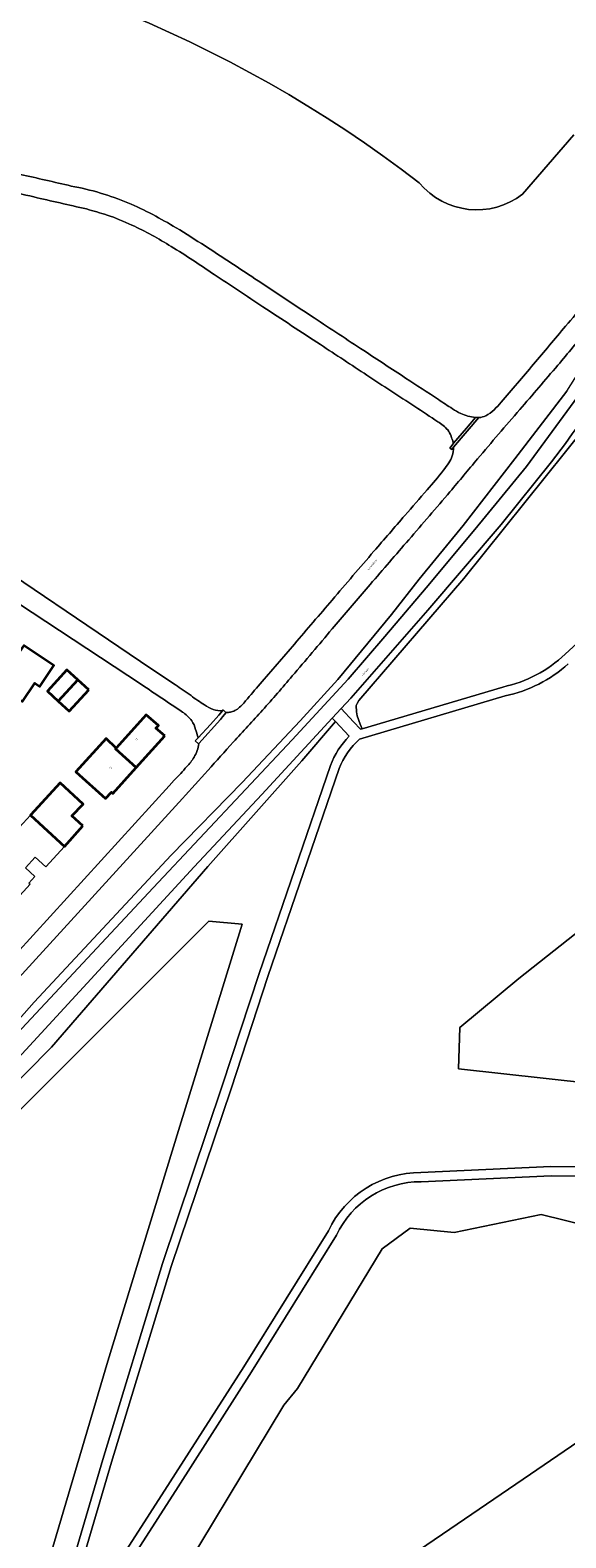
# Model space of a CAD drawing. Header units: metres. Extents: x 197700 to 204338, y 317132 to 325229.
# Tile 15 of 256: x 198214 to 198330, y 319005 to 319331. Entities that reach past the tile are written whole.
import ezdxf
from ezdxf.enums import TextEntityAlignment as Align

# ---------------------------------------------------------------- set-up
doc = ezdxf.new("R2010")
doc.units = ezdxf.units.M
for name, color, linetype, lineweight in [('B-WE-GR-BOUWLAND-GV', 80, 'Continuous', 13), ('B-WE-GR-GROENVOORZIENING-GV', 80, 'Continuous', 18), ('B-WE-GW-TALUD_KRUIN-G', 90, 'Continuous', 18), ('B-WE-OG-BEBOUWING-GV', 7, 'Continuous', 35), ('B-WE-OG-BEBOUWING-T18', 10, 'Continuous', 18), ('B-WE-OG-TERREIN_CULTUURSCHEIDING-GV', 7, 'Continuous', 18), ('B-WE-OG-TERREIN_ERF-GV', 7, 'Continuous', 18), ('B-WE-OG-TOPOGRAFIE-T18', 10, 'Continuous', 18), ('B-WE-VH-VERHARDING_ASFALT-GV', 252, 'Continuous', 18), ('B-WE-VH-VERHARDING_BETONSTRAATSTEEN-GV', 252, 'Continuous', 18)]:
    doc.layers.add(name, color=color, linetype=linetype, lineweight=lineweight)
doc.styles.add('NLCS-ISO-M200-T18', font='NLCS-ISO.ttf', dxfattribs={"height": 0.36})

msp = doc.modelspace()

# ---------------------------------------------------------------- linework, layer by layer
at = {"layer": 'B-WE-GR-BOUWLAND-GV'}
for points in [[(198155.419, 319353.977, -0.1417769), (198297.873, 319297.887)], [(198297.873, 319297.887, 0.4057575), (198320.191, 319295.455)]]:
    msp.add_lwpolyline(points, format="xyb", dxfattribs=at)
msp.add_lwpolyline([(198320.191, 319295.455), (198331.239, 319308.247)], dxfattribs=at)
at = {"layer": 'B-WE-GR-GROENVOORZIENING-GV'}
for points in [[(198342.519, 319260.474), (198341.394, 319257.754), (198338.767, 319252.939), (198333.85, 319245.238), (198307.532, 319212.421), (198284.809, 319186.043), (198284.45, 319185.449), (198284.294, 319184.98), (198284.324, 319183.604), (198284.512, 319182.729), (198285.105, 319180.978), (198285.535, 319179.945), (198315.933, 319188.983)], [(198209.11, 319111.989), (198240.438, 319145.603), (198270.459, 319177.544), (198282.542, 319190.696), (198290.481, 319199.885), (198299.399, 319210.375), (198309.854, 319223.033), (198321.051, 319236.574), (198335.253, 319256.033)], [(198329.707, 319252.91), (198318.522, 319238.239), (198307.348, 319223.862), (198297.862, 319212.298), (198291.923, 319204.641), (198280.327, 319190.576), (198272.154, 319181.669), (198259.652, 319168.387), (198244.337, 319152.635), (198214.77, 319120.944), (198207.144, 319112.349)], [(198329.372, 319196.055), (198344.857, 319210.228)], [(198316.43, 319187.045), (198284.976, 319177.693)], [(198131.403, 319017.252), (198136.614, 319026.244), (198137.302, 319027.088), (198137.521, 319027.494), (198147.225, 319037.683), (198166.197, 319057.216), (198197.795, 319089.375), (198207.625, 319100.189), (198218.517, 319111.19), (198252.273, 319150.195), (198272.542, 319173.072), (198279.808, 319181.502), (198279.116, 319182.242), (198263.932, 319165.791), (198249.305, 319150.164), (198189.795, 319085.501), (198176.996, 319072.218), (198154.343, 319048.096), (198152.427, 319046.077)], [(198279.808, 319181.502), (198272.542, 319173.072), (198252.273, 319150.195), (198218.517, 319111.19), (198207.625, 319100.189)], [(198282.756, 319178.349), (198279.808, 319181.502)], [(198188.167, 318926.95), (198190.605, 318930.273), (198204.031, 318952.659), (198214.61, 318971.225), (198229.566, 319022.102), (198242.432, 319064.457), (198255.365, 319102.819), (198263.3, 319127.083), (198278.729, 319172.019)], [(198280.613, 319171.349), (198265.196, 319126.447), (198257.263, 319102.189), (198244.336, 319063.847), (198231.482, 319021.53), (198218.47, 318977.265), (198244.126, 319017.284), (198260.005, 319042.141), (198278.276, 319071.54)], [(198298.233, 319084.12), (198326.274, 319085.432), (198346.681, 319085.274)]]:
    msp.add_lwpolyline(points, dxfattribs=at)
for points in [[(198306.636, 319115.424), (198319.358, 319126.018), (198338.923, 319141.469), (198354.727, 319155.819), (198368.886, 319170.647), (198378.284, 319179.012), (198395.924, 319192.076), (198394.122, 319196.13), (198411.498, 319209.266), (198411.569, 319215.256), (198421.107, 319223.073), (198426.967, 319220.708), (198439.629, 319209.897), (198468.121, 319176.299), (198464.182, 319169.823), (198418.029, 319134.72), (198399.337, 319121.763), (198358.718, 319094.685), (198353.962, 319101.227), (198306.324, 319106.515)], [(198131.403, 319017.252), (198252.48, 319138.388), (198259.639, 319137.738), (198245.927, 319093.159), (198230.651, 319043.402), (198210.995, 318976.924), (198187.891, 318982.723), (198161.989, 318993.337), (198161.042, 318992.221), (198148.94, 318998.992), (198147.807, 319002.9)], [(198370.624, 319068.426), (198366.397, 319069.711), (198339.624, 319071.267), (198324.156, 319075.032), (198305.386, 319071.17), (198295.929, 319072.098), (198289.895, 319067.63), (198271.623, 319037.499), (198268.68, 319033.9), (198241.684, 318989.109), (198234.67, 318983.511), (198232.566, 318976.269), (198237.072, 318966.908), (198240.763, 318963.618), (198321.869, 319018.952), (198342.305, 319032.965), (198386.004, 319063.02), (198384.778, 319064.124)]]:
    msp.add_lwpolyline(points, close=True, dxfattribs=at)
for points in [[(198315.933, 319188.983, 0.1370541), (198329.372, 319196.055)], [(198330.052, 319193.967, -0.1286073), (198316.43, 319187.045)], [(198278.729, 319172.019, -0.1077194), (198282.756, 319178.349)], [(198284.976, 319177.693, 0.1251128), (198280.613, 319171.349)], [(198278.276, 319071.54, -0.2923626), (198298.233, 319084.12)]]:
    msp.add_lwpolyline(points, format="xyb", dxfattribs=at)
at = {"layer": 'B-WE-GW-TALUD_KRUIN-G'}
for points in [[(198205.895, 319111.03), (198207.144, 319112.349), (198214.77, 319120.944), (198244.337, 319152.635), (198259.652, 319168.387), (198272.154, 319181.669), (198280.327, 319190.576), (198291.923, 319204.641), (198297.862, 319212.298), (198307.348, 319223.862), (198318.522, 319238.239), (198329.707, 319252.91), (198336.663, 319263.79), (198345.527, 319279.265), (198350.135, 319288.937), (198355.909, 319299.375), (198356.08, 319299.684), (198356.251, 319299.992), (198356.733, 319300.773)], [(198285.535, 319179.945), (198285.105, 319180.978), (198284.512, 319182.729), (198284.324, 319183.604), (198284.294, 319184.98), (198284.45, 319185.449), (198284.809, 319186.043), (198307.532, 319212.421), (198333.85, 319245.238), (198338.767, 319252.939), (198341.394, 319257.754), (198342.519, 319260.474)], [(198329.707, 319252.91), (198318.522, 319238.239), (198307.348, 319223.862), (198297.862, 319212.298), (198291.923, 319204.641), (198280.327, 319190.576), (198272.154, 319181.669), (198259.652, 319168.387), (198244.337, 319152.635), (198214.77, 319120.944), (198207.144, 319112.349)], [(198207.625, 319100.189), (198218.517, 319111.19), (198252.273, 319150.195), (198272.542, 319173.072), (198279.808, 319181.502)]]:
    msp.add_lwpolyline(points, dxfattribs=at)
at = {"layer": 'B-WE-OG-BEBOUWING-GV'}
for points in [[(198204.423, 319191.057), (198212.26, 319185.838), (198214.899, 319189.831), (198215.998, 319189.098), (198219.006, 319193.655), (198212.538, 319197.954), (198210.477, 319194.987), (198208.091, 319196.574)], [(198219.974, 319185.912), (198224.211, 319190.533), (198221.846, 319192.682), (198217.61, 319188.065)], [(198226.575, 319188.384), (198224.211, 319190.533), (198219.974, 319185.912), (198222.338, 319183.758)], [(198242.937, 319178.415), (198241.052, 319180.126), (198241.286, 319180.364), (198241.566, 319180.648), (198238.955, 319182.981), (198232.459, 319175.805), (198232.328, 319175.659), (198236.812, 319171.618)], [(198232.459, 319175.805), (198230.291, 319177.846), (198223.762, 319170.66), (198230.179, 319164.877), (198231.49, 319166.266), (198231.762, 319166.014), (198236.812, 319171.618), (198232.328, 319175.659)], [(198225.305, 319158.981), (198222.891, 319161.137), (198225.364, 319163.667), (198220.364, 319168.32), (198213.94, 319161.274), (198221.311, 319154.555)]]:
    msp.add_lwpolyline(points, close=True, dxfattribs=at)
at = {"layer": 'B-WE-OG-TERREIN_CULTUURSCHEIDING-GV'}
for points in [[(198194.687, 319123.62), (198193.955, 319122.764), (198205.895, 319111.03), (198207.144, 319112.349), (198214.77, 319120.944), (198244.337, 319152.635), (198259.652, 319168.387), (198272.154, 319181.669), (198280.327, 319190.576), (198291.923, 319204.641), (198297.862, 319212.298), (198307.348, 319223.862), (198318.522, 319238.239), (198329.707, 319252.91), (198336.663, 319263.79), (198345.527, 319279.265), (198350.135, 319288.937), (198355.909, 319299.375)], [(198287.3, 319211.144), (198279.07, 319201.52)], [(198246.758, 319164.877), (198208.398, 319122.799)], [(198346.718, 319083.274), (198326.314, 319083.432), (198298.272, 319082.12)], [(198280.037, 319070.585), (198261.697, 319041.075), (198245.81, 319016.206), (198216.419, 318970.359), (198205.757, 318951.649), (198192.287, 318929.191), (198189.788, 318925.664), (198188.778, 318924.34)]]:
    msp.add_lwpolyline(points, dxfattribs=at)
for points in [[(198334.325, 319266.334, -0.0029743), (198327.77, 319258.46)], [(198327.77, 319258.46, -0.000388), (198319.593, 319248.902)], [(198319.593, 319248.902, 0.0034399), (198310.454, 319238.255)], [(198310.454, 319238.255, -0.0022264), (198304.506, 319231.16)], [(198304.506, 319231.16, -0.0008257), (198295.616, 319220.786)], [(198295.616, 319220.786, 0.0010051), (198287.3, 319211.144)], [(198279.07, 319201.52, -0.0033575), (198270.466, 319191.365)], [(198270.466, 319191.365, -0.0069453), (198264.049, 319183.968)], [(198264.049, 319183.968, 0.0027324), (198257.746, 319177.089)], [(198257.746, 319177.089, -0.0014751), (198246.758, 319164.877)], [(198298.272, 319082.12, 0.2945792), (198280.037, 319070.585)]]:
    msp.add_lwpolyline(points, format="xyb", dxfattribs=at)
for points in [[(198285.535, 319179.945), (198285.105, 319180.978), (198284.512, 319182.729), (198284.324, 319183.604), (198284.294, 319184.98), (198284.45, 319185.449), (198284.809, 319186.043), (198307.532, 319212.421), (198333.85, 319245.238), (198338.767, 319252.939), (198341.394, 319257.754), (198342.519, 319260.474), (198334.132, 319247.959), (198330.897, 319243.675), (198329.444, 319241.549), (198326.444, 319237.609), (198315.552, 319224.069), (198299.703, 319205.545), (198283.107, 319186.574), (198281.02, 319184.305), (198283.698, 319181.441), (198285.192, 319179.843)], [(198306.636, 319115.424), (198306.324, 319106.515), (198353.962, 319101.227), (198358.718, 319094.685), (198399.337, 319121.763), (198418.029, 319134.72), (198464.182, 319169.823), (198468.121, 319176.299), (198439.629, 319209.897), (198426.967, 319220.708), (198421.107, 319223.073), (198411.569, 319215.256), (198411.498, 319209.266), (198394.122, 319196.13), (198395.924, 319192.076), (198378.284, 319179.012), (198368.886, 319170.647), (198354.727, 319155.819), (198338.923, 319141.469), (198319.358, 319126.018)], [(198131.403, 319017.252), (198147.807, 319002.9), (198148.94, 318998.992), (198161.042, 318992.221), (198161.989, 318993.337), (198187.891, 318982.723), (198210.995, 318976.924), (198230.651, 319043.402), (198245.927, 319093.159), (198259.639, 319137.738), (198252.48, 319138.388)], [(198370.624, 319068.426), (198384.778, 319064.124), (198386.004, 319063.02), (198342.305, 319032.965), (198321.869, 319018.952), (198240.763, 318963.618), (198237.072, 318966.908), (198232.566, 318976.269), (198234.67, 318983.511), (198241.684, 318989.109), (198268.68, 319033.9), (198271.623, 319037.499), (198289.895, 319067.63), (198295.929, 319072.098), (198305.386, 319071.17), (198324.156, 319075.032), (198339.624, 319071.267), (198366.397, 319069.711)]]:
    msp.add_lwpolyline(points, close=True, dxfattribs=at)
at = {"layer": 'B-WE-OG-TERREIN_ERF-GV'}
for points in [[(198297.873, 319297.887, 0.1417769), (198155.419, 319353.977)], [(198214.671, 319294.831, -0.0003585), (198200.828, 319298.062)], [(198211.769, 319299.691, -0.0033502), (198222.785, 319297.18)], [(198320.191, 319295.455, -0.4057575), (198297.873, 319297.887)], [(198226.057, 319292.223, -0.0010396), (198214.671, 319294.831)], [(198222.785, 319297.18, -0.0273948), (198229.071, 319295.678)], [(198229.071, 319295.678, -0.0259632), (198234.991, 319293.566)], [(198230.499, 319290.915, 0.0086041), (198226.057, 319292.223)], [(198234.991, 319293.566, -0.0170349), (198240.351, 319291.021)], [(198235.851, 319288.737, 0.0279589), (198230.499, 319290.915)], [(198244.331, 319284.099, 0.0358358), (198235.851, 319288.737)], [(198240.351, 319291.021, -0.0112424), (198245.423, 319288.178)], [(198245.423, 319288.178, -0.0033053), (198251.663, 319284.242)], [(198253.616, 319278.047, 0.0206713), (198244.331, 319284.099)], [(198251.663, 319284.242, -0.000363), (198263.144, 319276.676)], [(198264.113, 319271.115, 0.0015433), (198253.616, 319278.047)], [(198263.144, 319276.676, 0.0005951), (198275.191, 319268.703)], [(198329.437, 319266.912, 0.0248876), (198333.644, 319272.105)], [(198276.553, 319262.936, -0.0005405), (198264.113, 319271.115)], [(198275.191, 319268.703, 0.0004974), (198285.895, 319261.65)], [(198322.547, 319258.687, 0.0049525), (198329.437, 319266.912)], [(198286.586, 319256.318, 0.0004152), (198276.553, 319262.936)], [(198285.895, 319261.65, 0.0005898), (198294.931, 319255.719)], [(198315.536, 319250.482, 0.002623), (198322.547, 319258.687)], [(198296.936, 319249.566, -0.0013026), (198286.586, 319256.318)], [(198294.931, 319255.719, -0.0015331), (198302.052, 319251.07)], [(198301.892, 319246.254, 0.0016751), (198296.936, 319249.566)], [(198302.052, 319251.07, 0.0200922), (198305.048, 319249.094)], [(198305.048, 319249.094, 0.0454027), (198306.821, 319248.078)], [(198312.22, 319247.53, 0.0573028), (198314.069, 319248.84)], [(198314.069, 319248.84, 0.0022264), (198315.536, 319250.482)], [(198304.012, 319244.499, 0.0889481), (198301.892, 319246.254)], [(198306.821, 319248.078, 0.1004157), (198310.017, 319247.216)], [(198310.827, 319247.167, 0.0695853), (198312.22, 319247.53)], [(198304.733, 319243.158, 0.0784696), (198304.012, 319244.499)], [(198305.196, 319241.816, 0.0394277), (198304.733, 319243.158)], [(198304.986, 319238.895, 0.0413945), (198305.296, 319240.772)], [(198299.573, 319231.593, 0.0225052), (198303.086, 319235.812)], [(198303.086, 319235.812, 0.0501371), (198304.269, 319237.423)], [(198304.269, 319237.423, 0.0781208), (198304.986, 319238.895)], [(198294.778, 319226.046, 0.0052219), (198299.573, 319231.593)], [(198288.093, 319218.295, -0.0002858), (198294.778, 319226.046)], [(198279.072, 319207.765, -0.0009778), (198288.093, 319218.295)], [(198270.958, 319198.252, -0.0005208), (198279.072, 319207.765)], [(198263.508, 319189.631, 0.0014281), (198270.958, 319198.252)], [(198246.757, 319183.57, 0.0022873), (198237.897, 319189.518)], [(198245.243, 319189.432, -0.0021748), (198248.619, 319187.146)], [(198248.619, 319187.146, 0.0345575), (198251.562, 319185.121)], [(198260.402, 319186.004, -0.0004543), (198263.508, 319189.631)], [(198251.562, 319185.121, 0.0891528), (198253.428, 319184.119)], [(198253.428, 319184.119, 0.0987724), (198255.387, 319183.849)], [(198257.551, 319183.665, 0.0655022), (198258.629, 319184.226)], [(198258.629, 319184.226, 0.0543482), (198260.402, 319186.004)], [(198248.767, 319181.685, 0.081344), (198246.757, 319183.57)], [(198249.603, 319179.813, 0.0930074), (198248.767, 319181.685)], [(198256.711, 319183.488, 0.0559755), (198257.551, 319183.665)], [(198250.081, 319178.215, 0.0288273), (198249.603, 319179.813)], [(198249.263, 319173.822, 0.1268284), (198250.273, 319176.776)], [(198244.988, 319168.829, 0.0254463), (198247.708, 319171.808)], [(198247.708, 319171.808, 0.0663527), (198249.263, 319173.822)]]:
    msp.add_lwpolyline(points, format="xyb", dxfattribs=at)
for points in [[(198331.239, 319308.247), (198320.191, 319295.455)], [(198310.017, 319247.216), (198310.023, 319247.216), (198310.707, 319247.165), (198310.827, 319247.167)], [(198305.296, 319240.772), (198305.277, 319240.75), (198304.879, 319240.253), (198304.476, 319240.59), (198305.229, 319241.534), (198305.196, 319241.816)], [(198237.897, 319189.518), (198182.061, 319226.285)], [(198198.627, 319220.894), (198239.959, 319193.003), (198245.243, 319189.432)], [(198212.538, 319197.954), (198219.006, 319193.655), (198215.998, 319189.098), (198214.899, 319189.831), (198212.26, 319185.838)], [(198255.387, 319183.849), (198255.568, 319184.078), (198256.157, 319183.51), (198256.711, 319183.488)], [(198250.273, 319176.776), (198250.201, 319176.697), (198249.493, 319177.341), (198250.144, 319177.983), (198250.145, 319177.984), (198250.081, 319178.215)], [(198207.172, 319127.348), (198243.873, 319167.628), (198244.988, 319168.829)]]:
    msp.add_lwpolyline(points, dxfattribs=at)
for points in [[(198224.211, 319190.533), (198226.575, 319188.384), (198222.338, 319183.758), (198219.974, 319185.912), (198217.61, 319188.065), (198221.846, 319192.682)], [(198230.179, 319164.877), (198223.762, 319170.66), (198230.291, 319177.846), (198232.459, 319175.805), (198238.955, 319182.981), (198241.566, 319180.648), (198241.286, 319180.364), (198241.052, 319180.126), (198242.937, 319178.415), (198236.812, 319171.618), (198231.762, 319166.014), (198231.49, 319166.266)], [(198225.364, 319163.667), (198222.891, 319161.137), (198225.305, 319158.981), (198221.311, 319154.555), (198217.316, 319150.129), (198214.97, 319152.246), (198212.868, 319149.917), (198214.895, 319148.087), (198213.615, 319146.63), (198213.889, 319146.384), (198208.751, 319140.745), (198202.637, 319134.034), (198200.797, 319135.749), (198200.454, 319135.389), (198200.243, 319135.167), (198197.633, 319137.583), (198204.133, 319144.701), (198202.355, 319146.32), (198208.787, 319153.389), (198207.667, 319154.393), (198213.94, 319161.274), (198220.364, 319168.32)]]:
    msp.add_lwpolyline(points, close=True, dxfattribs=at)
at = {"layer": 'B-WE-VH-VERHARDING_ASFALT-GV'}
for points in [[(198385.597, 319343.008), (198372.999, 319324.599), (198367.327, 319315.588), (198365.145, 319311.778), (198359.486, 319301.336), (198342.195, 319268.603), (198339.331, 319263.095), (198335.253, 319256.033), (198321.051, 319236.574), (198309.854, 319223.033), (198299.399, 319210.375), (198290.481, 319199.885), (198282.542, 319190.696), (198270.459, 319177.544), (198240.438, 319145.603), (198209.11, 319111.989)], [(198152.427, 319046.077), (198154.343, 319048.096), (198176.996, 319072.218), (198189.795, 319085.501), (198249.305, 319150.164), (198263.932, 319165.791), (198279.116, 319182.242), (198281.02, 319184.305), (198283.107, 319186.574), (198299.703, 319205.545), (198315.552, 319224.069), (198326.444, 319237.609), (198329.444, 319241.549), (198330.897, 319243.675), (198334.132, 319247.959), (198342.519, 319260.474), (198345.067, 319264.194)], [(198305.196, 319241.816), (198305.229, 319241.534), (198305.3, 319241.623), (198308.052, 319244.879), (198310.023, 319247.216), (198310.017, 319247.216)], [(198310.827, 319247.167), (198310.707, 319247.165), (198305.296, 319240.772)], [(198182.061, 319226.285), (198237.897, 319189.518)], [(198245.243, 319189.432), (198239.959, 319193.003), (198198.627, 319220.894)], [(198279.07, 319201.52), (198287.3, 319211.144)], [(198344.857, 319210.228), (198329.372, 319196.055)], [(198315.933, 319188.983), (198285.535, 319179.945), (198285.192, 319179.843), (198283.698, 319181.441), (198281.02, 319184.305), (198279.116, 319182.242), (198279.808, 319181.502), (198282.756, 319178.349)], [(198284.976, 319177.693), (198316.43, 319187.045)], [(198250.081, 319178.215), (198250.145, 319177.984), (198252.801, 319180.897), (198254.616, 319182.87), (198255.387, 319183.849)], [(198256.711, 319183.488), (198256.157, 319183.51), (198256.182, 319183.486), (198255.43, 319182.538), (198254.958, 319181.959), (198250.273, 319176.776)], [(198278.729, 319172.019), (198263.3, 319127.083), (198255.365, 319102.819), (198242.432, 319064.457), (198229.566, 319022.102), (198214.61, 318971.225), (198204.031, 318952.659), (198190.605, 318930.273), (198188.167, 318926.95)], [(198278.276, 319071.54), (198260.005, 319042.141), (198244.126, 319017.284), (198218.47, 318977.265), (198231.482, 319021.53), (198244.336, 319063.847), (198257.263, 319102.189), (198265.196, 319126.447), (198280.613, 319171.349)], [(198244.988, 319168.829), (198243.873, 319167.628), (198207.172, 319127.348)], [(198208.398, 319122.799), (198246.758, 319164.877)], [(198346.681, 319085.274), (198326.274, 319085.432), (198298.233, 319084.12)], [(198298.272, 319082.12), (198326.314, 319083.432), (198346.718, 319083.274)], [(198188.778, 318924.34), (198189.788, 318925.664), (198192.287, 318929.191), (198205.757, 318951.649), (198216.419, 318970.359), (198245.81, 319016.206), (198261.697, 319041.075), (198280.037, 319070.585)]]:
    msp.add_lwpolyline(points, dxfattribs=at)
for points in [[(198200.828, 319298.062, 0.0003585), (198214.671, 319294.831)], [(198222.785, 319297.18, 0.0033502), (198211.769, 319299.691)], [(198214.671, 319294.831, 0.0010396), (198226.057, 319292.223)], [(198229.071, 319295.678, 0.0273948), (198222.785, 319297.18)], [(198234.991, 319293.566, 0.0259632), (198229.071, 319295.678)], [(198226.057, 319292.223, -0.0086041), (198230.499, 319290.915)], [(198240.351, 319291.021, 0.0170349), (198234.991, 319293.566)], [(198230.499, 319290.915, -0.0279589), (198235.851, 319288.737)], [(198235.851, 319288.737, -0.0358358), (198244.331, 319284.099)], [(198245.423, 319288.178, 0.0112424), (198240.351, 319291.021)], [(198251.663, 319284.242, 0.0033053), (198245.423, 319288.178)], [(198244.331, 319284.099, -0.0206713), (198253.616, 319278.047)], [(198263.144, 319276.676, 0.000363), (198251.663, 319284.242)], [(198253.616, 319278.047, -0.0015433), (198264.113, 319271.115)], [(198275.191, 319268.703, -0.0005951), (198263.144, 319276.676)], [(198333.644, 319272.105, -0.0248876), (198329.437, 319266.912)], [(198264.113, 319271.115, 0.0005405), (198276.553, 319262.936)], [(198285.895, 319261.65, -0.0004974), (198275.191, 319268.703)], [(198329.437, 319266.912, -0.0049525), (198322.547, 319258.687)], [(198327.77, 319258.46, 0.0029743), (198334.325, 319266.334)], [(198276.553, 319262.936, -0.0004152), (198286.586, 319256.318)], [(198294.931, 319255.719, -0.0005898), (198285.895, 319261.65)], [(198322.547, 319258.687, -0.002623), (198315.536, 319250.482)], [(198286.586, 319256.318, 0.0013026), (198296.936, 319249.566)], [(198302.052, 319251.07, 0.0015331), (198294.931, 319255.719)], [(198319.593, 319248.902, 0.000388), (198327.77, 319258.46)], [(198296.936, 319249.566, -0.0016751), (198301.892, 319246.254)], [(198305.048, 319249.094, -0.0200922), (198302.052, 319251.07)], [(198306.821, 319248.078, -0.0454027), (198305.048, 319249.094)], [(198310.454, 319238.255, -0.0034399), (198319.593, 319248.902)], [(198314.069, 319248.84, -0.0573028), (198312.22, 319247.53)], [(198315.536, 319250.482, -0.0022264), (198314.069, 319248.84)], [(198301.892, 319246.254, -0.0889481), (198304.012, 319244.499)], [(198310.017, 319247.216, -0.1004157), (198306.821, 319248.078)], [(198312.22, 319247.53, -0.0695853), (198310.827, 319247.167)], [(198304.012, 319244.499, -0.0784696), (198304.733, 319243.158)], [(198304.733, 319243.158, -0.0394277), (198305.196, 319241.816)], [(198305.296, 319240.772, -0.0413945), (198304.986, 319238.895)], [(198303.086, 319235.812, -0.0225052), (198299.573, 319231.593)], [(198304.269, 319237.423, -0.0501371), (198303.086, 319235.812)], [(198304.986, 319238.895, -0.0781208), (198304.269, 319237.423)], [(198304.506, 319231.16, 0.0022264), (198310.454, 319238.255)], [(198299.573, 319231.593, -0.0052219), (198294.778, 319226.046)], [(198295.616, 319220.786, 0.0008257), (198304.506, 319231.16)], [(198294.778, 319226.046, 0.0002858), (198288.093, 319218.295)], [(198287.3, 319211.144, -0.0010051), (198295.616, 319220.786)], [(198288.093, 319218.295, 0.0009778), (198279.072, 319207.765)], [(198279.072, 319207.765, 0.0005208), (198270.958, 319198.252)], [(198270.466, 319191.365, 0.0033575), (198279.07, 319201.52)], [(198270.958, 319198.252, -0.0014281), (198263.508, 319189.631)], [(198329.372, 319196.055, -0.1370541), (198315.933, 319188.983)], [(198316.43, 319187.045, 0.1286073), (198330.052, 319193.967)], [(198264.049, 319183.968, 0.0069453), (198270.466, 319191.365)], [(198237.897, 319189.518, -0.0022873), (198246.757, 319183.57)], [(198248.619, 319187.146, 0.0021748), (198245.243, 319189.432)], [(198251.562, 319185.121, -0.0345575), (198248.619, 319187.146)], [(198263.508, 319189.631, 0.0004543), (198260.402, 319186.004)], [(198253.428, 319184.119, -0.0891528), (198251.562, 319185.121)], [(198255.387, 319183.849, -0.0987724), (198253.428, 319184.119)], [(198258.629, 319184.226, -0.0655022), (198257.551, 319183.665)], [(198257.746, 319177.089, -0.0027324), (198264.049, 319183.968)], [(198260.402, 319186.004, -0.0543482), (198258.629, 319184.226)], [(198246.757, 319183.57, -0.081344), (198248.767, 319181.685)], [(198248.767, 319181.685, -0.0930074), (198249.603, 319179.813)], [(198257.551, 319183.665, -0.0559755), (198256.711, 319183.488)], [(198249.603, 319179.813, -0.0288273), (198250.081, 319178.215)], [(198282.756, 319178.349, 0.1077194), (198278.729, 319172.019)], [(198280.613, 319171.349, -0.1251128), (198284.976, 319177.693)], [(198246.758, 319164.877, 0.0014751), (198257.746, 319177.089)], [(198250.273, 319176.776, -0.1268284), (198249.263, 319173.822)], [(198247.708, 319171.808, -0.0254463), (198244.988, 319168.829)], [(198249.263, 319173.822, -0.0663527), (198247.708, 319171.808)], [(198298.233, 319084.12, 0.2923626), (198278.276, 319071.54)], [(198280.037, 319070.585, -0.2945792), (198298.272, 319082.12)]]:
    msp.add_lwpolyline(points, format="xyb", dxfattribs=at)
at = {"layer": 'B-WE-VH-VERHARDING_BETONSTRAATSTEEN-GV'}
for points in [[(198305.296, 319240.772), (198310.707, 319247.165), (198310.023, 319247.216), (198308.052, 319244.879), (198305.3, 319241.623), (198305.229, 319241.534), (198304.476, 319240.59), (198304.879, 319240.253), (198305.277, 319240.75)], [(198250.273, 319176.776), (198254.958, 319181.959), (198255.43, 319182.538), (198256.182, 319183.486), (198256.157, 319183.51), (198255.568, 319184.078), (198255.387, 319183.849), (198254.616, 319182.87), (198252.801, 319180.897), (198250.145, 319177.984), (198250.144, 319177.983), (198249.493, 319177.341), (198250.201, 319176.697)]]:
    msp.add_lwpolyline(points, close=True, dxfattribs=at)

# ---------------------------------------------------------------- texts
at = {"layer": 'B-WE-OG-BEBOUWING-T18', "style": 'NLCS-ISO-M200-T18'}
for s, p in [('25', (198236.903, 319177.694)), ('23', (198231.316, 319171.494))]:
    msp.add_text(s, height=0.36, rotation=318, dxfattribs=at).set_placement(p, align=Align.MIDDLE)
at = {"layer": 'B-WE-OG-TOPOGRAFIE-T18', "style": 'NLCS-ISO-M200-T18'}
for s, rotation, p in [('Korenbloem', 50.1, (198287.74, 319215.4)), ('Wienweg', 48.8, (198286.257, 319192.208))]:
    msp.add_text(s, height=0.36, rotation=rotation, dxfattribs=at).set_placement(p, align=Align.MIDDLE)

doc.saveas('drawing.dxf')
